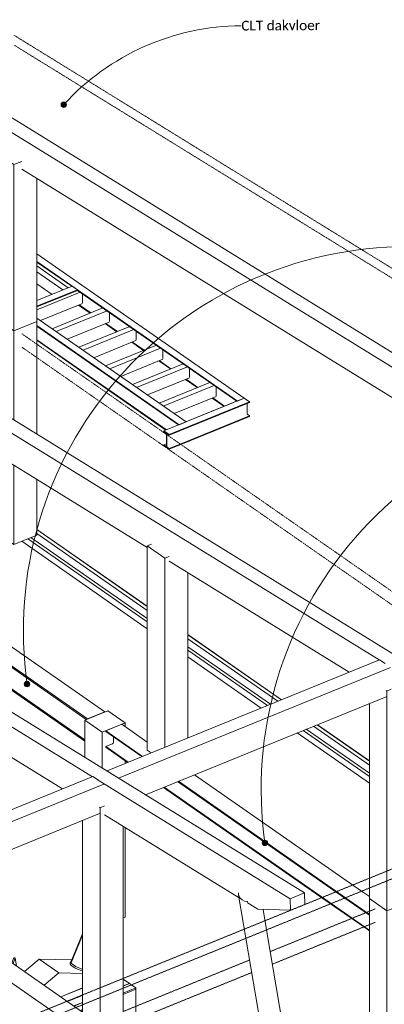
# Model space of a CAD drawing. Header units: millimetres. Extents: x -15398 to 21123, y -830 to 19992.
# Tile 4 of 14: x 6832 to 11882, y 6343 to 19992. Entities that reach past the tile are written whole.
import ezdxf

# ---------------------------------------------------------------- set-up
doc = ezdxf.new("R2010")
doc.units = ezdxf.units.MM
doc.linetypes.add('dash klein', pattern=[2, 1, -1])
for name, color, linetype, lineweight in [('A-FLOR', 192, 'Continuous', 18), ('A-ROOF', 132, 'Continuous', 13), ('G-ANNO-TEXT', 231, 'Continuous', 9), ('S-BEAM', 12, 'Continuous', 18), ('S-COLS', 52, 'Continuous', 18), ('S-FNDN', 32, 'Continuous', 18)]:
    doc.layers.add(name, color=color, linetype=linetype, lineweight=lineweight)
doc.styles.add('Calibri', font='calibri.ttf', dxfattribs={"height": 135})

# ---------------------------------------------------------------- blocks, each defined once
blk = doc.blocks.new('M_Timber-Column - 400x400-V9-3D constructief TO')
at = {"layer": 'S-COLS'}
for p, q in [((11675, 7808), (11675, 7723)), ((11918, 7639), (11675, 7808)), ((11675, 7723), (11675, 7447)), ((12236, 7768), (11918, 7639)), ((12236, 7768), (12236, 5581)), ((11918, 7639), (11918, 4811)), ((11675, 7447), (11675, 4846)), ((11875, 4707), (11675, 4846))]:
    blk.add_line(p, q, dxfattribs=at)
blk = doc.blocks.new('M_Timber-Column - 400x400-V12-3D constructief TO')
at = {"layer": 'S-COLS'}
for p, q in [((6509, 15850), (6509, 15588)), ((6752, 15681), (6509, 15850)), ((7069, 15810), (6752, 15681)), ((7069, 15810), (7069, 15493)), ((6509, 15588), (6509, 14591)), ((6752, 15681), (6752, 15596)), ((6752, 15596), (6752, 14441)), ((7069, 15493), (7069, 14245)), ((6509, 13964), (6509, 12888)), ((6752, 13814), (6752, 12719)), ((7069, 13618), (7069, 12848)), ((6752, 12719), (6509, 12888)), ((7069, 12848), (6752, 12719))]:
    blk.add_line(p, q, dxfattribs=at)
blk = doc.blocks.new('M_Timber-Column - 400x400-V15-3D constructief TO')
at = {"layer": 'S-COLS'}
for p, q in [((7946, 9068), (7937, 9074)), ((8006, 9092), (7946, 9068)), ((7946, 9068), (7946, 6436)), ((7703, 8894), (7703, 6337)), ((8264, 8812), (8264, 6565)), ((8264, 6565), (8264, 6150)), ((7946, 6436), (7946, 6021)), ((7703, 6337), (7703, 6190)), ((7946, 6021), (7703, 6190)), ((8264, 6150), (7946, 6021))]:
    blk.add_line(p, q, dxfattribs=at)
blk = doc.blocks.new('M_Timber-Column - 400x400-V18-3D constructief TO')
at = {"layer": 'S-COLS'}
for p, q in [((6752, 17983), (6670, 18040)), ((6859, 18026), (6752, 17983)), ((6509, 17890), (6509, 15850)), ((6752, 17983), (6752, 15681)), ((7069, 17789), (7069, 15810)), ((6752, 15681), (6509, 15850)), ((7069, 15810), (6752, 15681))]:
    blk.add_line(p, q, dxfattribs=at)
blk = doc.blocks.new('M_Timber-Column - 400x400-V19-3D constructief TO')
at = {"layer": 'S-COLS'}
for p, q in [((7733, 10284), (8051, 10413)), ((8051, 10413), (8294, 10244)), ((7733, 10284), (7733, 9767)), ((7976, 10115), (7733, 10284)), ((8294, 10244), (7976, 10115)), ((8294, 10244), (8294, 10191)), ((7976, 10115), (7976, 9617)), ((8294, 9717), (8294, 9683)), ((8294, 8793), (8294, 7553)), ((8294, 7553), (8264, 7541))]:
    blk.add_line(p, q, dxfattribs=at)
blk = doc.blocks.new('H-Wide Flange Beams - HEB400-1640320-3D constructief TO')
at = {"layer": 'S-BEAM'}
for p, q in [((2768, 13787), (3006, 13884)), ((2768, 13767), (2768, 13787)), ((2768, 13787), (7772, 10300)), ((3006, 13884), (5562, 12104)), ((2768, 13767), (7754, 10293)), ((2882, 13538), (2882, 13687)), ((2768, 13469), (2860, 13506)), ((2768, 13449), (2768, 13469)), ((2768, 13469), (7733, 10010)), ((2768, 13449), (7733, 9989)), ((5914, 11858), (8011, 10397)), ((8011, 10397), (7772, 10300))]:
    blk.add_line(p, q, dxfattribs=at)
blk.add_polyline3d([(2860, 13506, 0), (2866, 13510, 0), (2871, 13514, 0), (2876, 13519, 0), (2879, 13525, 0), (2881, 13532, 0), (2882, 13538, 0)], dxfattribs=at)
blk = doc.blocks.new('H-Wide Flange Beams - HEA280-1640611-3D constructief TO')
at = {"layer": 'S-BEAM'}
for p, q in [((8024, 10134), (8246, 10225)), ((8024, 10123), (8024, 10134)), ((8024, 10134), (8532, 9780)), ((8024, 10123), (8522, 9776)), ((8246, 10225), (8599, 9979)), ((8132, 9981), (8132, 10048)), ((8024, 9917), (8113, 9953)), ((8024, 9906), (8024, 9917)), ((8024, 9917), (8335, 9700)), ((8024, 9906), (8325, 9696)), ((9019, 9430), (11335, 7816)), ((9029, 9434), (11344, 7820)), ((9251, 9525), (11567, 7911)), ((8822, 9350), (11138, 7736)), ((8832, 9354), (11148, 7740)), ((11335, 7816), (11675, 7579)), ((11344, 7820), (11675, 7590)), ((11567, 7911), (11675, 7836)), ((11138, 7736), (11598, 7415)), ((11148, 7740), (11608, 7419)), ((11598, 7415), (11675, 7361)), ((11608, 7419), (11675, 7372))]:
    blk.add_line(p, q, dxfattribs=at)
blk.add_polyline3d([(8113, 9953, 0), (8118, 9955, 0), (8122, 9959, 0), (8126, 9964, 0), (8129, 9970, 0), (8131, 9975, 0), (8132, 9981, 0)], dxfattribs=at)
blk = doc.blocks.new('Balk geschaafd vuren_ - balk geschaafd_gen_320x440-V20-3D constructief TO')
at = {"layer": 'S-BEAM', "lineweight": 13}
for p, q in [((5041, 7810), (7357, 6196)), ((5295, 7913), (7611, 6299)), ((4901, 7534), (4901, 7753)), ((4901, 7534), (5874, 6856)), ((7611, 6299), (7703, 6235)), ((6807, 6206), (7019, 6059)), ((7357, 6196), (7703, 5954)), ((7019, 6059), (7480, 5738)), ((7480, 5738), (7703, 5582))]:
    blk.add_line(p, q, dxfattribs=at)
blk = doc.blocks.new('Balk geschaafd vuren_ - balk geschaafd_gen_250x450-1267558-3D constructief TO')
at = {"layer": 'S-BEAM', "lineweight": 13}
for p, q in [((4077, 7965), (7845, 9501)), ((7845, 9501), (7921, 9448)), ((4241, 7864), (7997, 9395)), ((4612, 7635), (7937, 8989))]:
    blk.add_line(p, q, dxfattribs=at)
blk = doc.blocks.new('Balk geschaafd vuren_ - balk geschaafd_gen_250x450-V23-3D constructief TO')
at = {"layer": 'S-BEAM', "lineweight": 13}
for p, q in [((8044, 9581), (11817, 11118)), ((11817, 11118), (11893, 11066)), ((8201, 9478), (11969, 11013)), ((8573, 9248), (11909, 10607)), ((8130, 9521), (8044, 9581)), ((8044, 9581), (8044, 9575))]:
    blk.add_line(p, q, dxfattribs=at)
blk = doc.blocks.new('28_BX_staal - balk - IPE - IPE240-1548308-3D constructief TO')
at = {"layer": 'S-BEAM', "lineweight": 13}
for p, q in [((5827, 17612), (6509, 17137)), ((6509, 17024), (5724, 17570)), ((6509, 17032), (5732, 17573)), ((7069, 16746), (9942, 14745)), ((9847, 14706), (7069, 16641)), ((7552, 16296), (7069, 16633)), ((9839, 14703), (7633, 16240)), ((7807, 15924), (7645, 16037)), ((7815, 15927), (7653, 16040)), ((8178, 15666), (8016, 15779)), ((8185, 15669), (8023, 15782)), ((8548, 15408), (8386, 15521)), ((8556, 15411), (8394, 15524)), ((8919, 15150), (8757, 15263)), ((8926, 15153), (8764, 15266)), ((9289, 14892), (9127, 15004)), ((9297, 14895), (9135, 15007)), ((9660, 14633), (9498, 14746)), ((9667, 14636), (9505, 14749)), ((9942, 14745), (9847, 14706))]:
    blk.add_line(p, q, dxfattribs=at)
blk = doc.blocks.new('28_BX_staal - balk - IPE - IPE240-V34-3D constructief TO')
at = {"layer": 'S-BEAM', "lineweight": 13}
for p, q in [((7069, 16100), (7560, 16300)), ((7633, 16249), (7069, 16019)), ((7560, 16300), (7633, 16249)), ((7633, 16249), (7633, 16240)), ((7633, 16240), (7069, 16011)), ((5259, 15362), (6509, 15871)), ((6509, 15791), (5338, 15314)), ((6509, 15783), (5346, 15309)), ((6509, 15596), (5528, 15196)), ((6509, 15588), (5536, 15191)), ((3046, 14461), (4647, 15113)), ((4725, 15064), (3046, 14380)), ((4733, 15059), (3046, 14372)), ((4916, 14947), (3046, 14185)), ((4924, 14942), (3046, 14177)), ((1287, 13744), (2485, 14232)), ((2485, 14152), (1366, 13696)), ((2485, 14144), (1374, 13691)), ((2485, 13957), (1556, 13579)), ((2485, 13949), (1564, 13574)), ((-926, 12843), (675, 13495)), ((753, 13447), (-926, 12762)), ((761, 13442), (-926, 12754)), ((944, 13329), (-926, 12568)), ((952, 13324), (-926, 12559))]:
    blk.add_line(p, q, dxfattribs=at)
blk = doc.blocks.new('28_BX_staal - balk - IPE - IPE240-1548348-3D constructief TO')
at = {"layer": 'S-BEAM', "lineweight": 13}
for p, q in [((8830, 14292), (9942, 14745)), ((9942, 14745), (10015, 14694)), ((10015, 14694), (8903, 14241)), ((10015, 14686), (8903, 14233)), ((9980, 14672), (9980, 14536)), ((10015, 14694), (10015, 14686)), ((10015, 14499), (9056, 14109)), ((10015, 14491), (9064, 14104)), ((9990, 14517), (10015, 14499)), ((10015, 14499), (10015, 14491)), ((8830, 14292), (8830, 14284)), ((8903, 14241), (8830, 14292)), ((8830, 14284), (8855, 14266)), ((8865, 14247), (8865, 14242)), ((8865, 14242), (8865, 14086)), ((8868, 14240), (8868, 14244)), ((8868, 14083), (8868, 14240)), ((8877, 14251), (8903, 14233)), ((8903, 14233), (8903, 14241)), ((8865, 14111), (8830, 14097)), ((8855, 14079), (8830, 14097)), ((8830, 14097), (8830, 14089)), ((8830, 14089), (8903, 14038)), ((8858, 14078), (8855, 14079)), ((8860, 14078), (8858, 14078)), ((8861, 14078), (8860, 14078)), ((8862, 14079), (8861, 14078)), ((8865, 14086), (8864, 14083)), ((8869, 14080), (8868, 14083)), ((8870, 14076), (8869, 14080)), ((8871, 14072), (8870, 14076)), ((8873, 14069), (8871, 14072)), ((8875, 14066), (8873, 14069)), ((8877, 14064), (8875, 14066)), ((8903, 14046), (8877, 14064)), ((9056, 14109), (8903, 14046)), ((9064, 14104), (8903, 14038)), ((8903, 14038), (8903, 14046))]:
    blk.add_line(p, q, dxfattribs=at)
for points in [[(9980, 14536, 0), (9981, 14533, 0), (9982, 14529, 0), (9983, 14525, 0), (9985, 14522, 0), (9987, 14519, 0), (9990, 14517, 0)], [(8855, 14266, 0), (8858, 14264, 0), (8860, 14261, 0), (8862, 14258, 0), (8863, 14254, 0), (8864, 14250, 0), (8865, 14247, 0)], [(8868, 14244, 0), (8869, 14247, 0), (8870, 14250, 0), (8871, 14251, 0), (8873, 14252, 0)], [(8873, 14252, 0), (8875, 14252, 0), (8877, 14251, 0)], [(8864, 14083, 0), (8863, 14080, 0), (8862, 14079, 0)]]:
    blk.add_polyline3d(points, dxfattribs=at)
blk = doc.blocks.new('28_BX_staal - balk - IPE - IPE240-1548630-3D constructief TO')
at = {"layer": 'S-BEAM', "lineweight": 13}
for p, q in [((7069, 15856), (9136, 14417)), ((9041, 14378), (7069, 15751)), ((9032, 14375), (7069, 15743)), ((8864, 14306), (7069, 15556)), ((8857, 14303), (7069, 15548)), ((9136, 14417), (9041, 14378))]:
    blk.add_line(p, q, dxfattribs=at)
blk = doc.blocks.new('Balk geschaafd vuren_ - balk geschaafd_gen_96x196-1549092-3D constructief TO')
at = {"layer": 'S-BEAM', "lineweight": 13}
for p, q in [((7069, 15968), (7671, 16214)), ((7703, 16192), (7703, 16068)), ((7118, 15822), (7701, 16060))]:
    blk.add_line(p, q, dxfattribs=at)
blk = doc.blocks.new('Balk geschaafd vuren_ - balk geschaafd_gen_96x196-V45-3D constructief TO')
at = {"layer": 'S-BEAM', "lineweight": 13}
for p, q in [((7280, 15709), (7984, 15996)), ((7338, 15669), (8042, 15955)), ((8073, 15934), (8073, 15810)), ((7489, 15564), (8071, 15801))]:
    blk.add_line(p, q, dxfattribs=at)
blk = doc.blocks.new('Balk geschaafd vuren_ - balk geschaafd_gen_96x196-V46-3D constructief TO')
at = {"layer": 'S-BEAM', "lineweight": 13}
blk.add_line((9133, 14419), (9836, 14705), dxfattribs=at)
blk = doc.blocks.new('Balk geschaafd vuren_ - balk geschaafd_gen_96x196-V51-3D constructief TO')
at = {"layer": 'S-BEAM', "lineweight": 13}
for p, q in [((5505, 17428), (5505, 17481)), ((6509, 16887), (5601, 17520)), ((6509, 16971), (5677, 17551)), ((5507, 17419), (6509, 16721)), ((7505, 16277), (7069, 16581)), ((7429, 16246), (7069, 16496)), ((7069, 16331), (7279, 16185))]:
    blk.add_line(p, q, dxfattribs=at)
blk = doc.blocks.new('Floors 1 - Floors 1-1599664-3D constructief TO')
at = {"layer": 'A-FLOR'}
for p, q in [((8599, 11862), (7069, 12927)), ((7069, 12924), (8599, 11858)), ((8599, 11802), (7069, 12868)), ((6943, 12797), (8599, 11644)), ((6986, 12814), (8599, 11691)), ((10459, 10565), (9159, 11471)), ((9159, 11467), (10456, 10564)), ((10405, 10543), (9159, 11411)), ((9159, 11300), (10305, 10502)), ((9159, 11253), (10262, 10485)), ((10759, 10139), (11675, 9500)), ((10801, 10156), (11675, 9547)), ((11675, 9659), (10902, 10197)), ((10953, 10218), (11675, 9715)), ((11675, 9718), (10956, 10219))]:
    blk.add_line(p, q, dxfattribs=at)
blk = doc.blocks.new('Structural Foundations 2 - Structural Foundations 1-1741462-3D constructief TO')
at = {"layer": 'S-FNDN'}
for p, q in [((7541, 6926), (7703, 7319)), ((7545, 6918), (7703, 7303)), ((6751, 6988), (6723, 6918)), ((6739, 6907), (6770, 6985)), ((6770, 6985), (6751, 6988)), ((6770, 6985), (6789, 6872)), ((6896, 6797), (7100, 6968)), ((7100, 6968), (7554, 6958)), ((7373, 6778), (7100, 6968)), ((7538, 6938), (7531, 6915)), ((7373, 6778), (7170, 6607)), ((7703, 6770), (7373, 6778)), ((8350, 6633), (8264, 6693)), ((7400, 6447), (7703, 6570)), ((7703, 6570), (7400, 6447)), ((7703, 6567), (7403, 6445)), ((8264, 6598), (8350, 6633)), ((8353, 6631), (8264, 6594)), ((8264, 6497), (8441, 6569)), ((8441, 6552), (8264, 6480)), ((8264, 6480), (8441, 6552)), ((8350, 6629), (8350, 6633)), ((8379, 6612), (8353, 6631)), ((8441, 6569), (8379, 6612)), ((8441, 6552), (8441, 6569)), ((8441, 6552), (8441, 6231)), ((7491, 6383), (7703, 6470)), ((7703, 6466), (7494, 6381)), ((7582, 6320), (7703, 6369)), ((7703, 6366), (7585, 6318)), ((6670, 6049), (6899, 6142)), ((6811, 6204), (6807, 6202)), ((7673, 6256), (7703, 6269)), ((7703, 6252), (7688, 6246)), ((7688, 6246), (7703, 6252)), ((6306, 5964), (6306, 6038)), ((6670, 6032), (6653, 6044)), ((6653, 6044), (6775, 5959)), ((6668, 6050), (6670, 6049)), ((6670, 6032), (6670, 6049)), ((6673, 6033), (6670, 6032)), ((6902, 6140), (6673, 6047)), ((6673, 6047), (6761, 5985)), ((6673, 6047), (6673, 6030)), ((6761, 5969), (6673, 6030)), ((6761, 5985), (6990, 6079)), ((6993, 6077), (6764, 5983)), ((6852, 5922), (7081, 6015)), ((6761, 5969), (6761, 5985)), ((6764, 5970), (6761, 5969)), ((6764, 5983), (6790, 5965)), ((6764, 5983), (6764, 5966)), ((6775, 5959), (6764, 5966)), ((6852, 5905), (6775, 5959)), ((6775, 5959), (6852, 5905)), ((6790, 5965), (6852, 5922)), ((7097, 6005), (6852, 5905)), ((6852, 5905), (7097, 6005)), ((6852, 5905), (6852, 5922)), ((6852, 5584), (6852, 5905))]:
    blk.add_line(p, q, dxfattribs=at)
for points in [[(7567, 6865, 0), (7545, 6883, 0), (7532, 6901, 0), (7531, 6915, 0)], [(7550, 6950, 0), (7548, 6948, 0), (7538, 6938, 0), (7540, 6923, 0), (7552, 6906, 0), (7575, 6888, 0)], [(7703, 6805, 0), (7677, 6813, 0), (7636, 6829, 0), (7598, 6846, 0), (7567, 6865, 0)], [(7575, 6888, 0), (7606, 6869, 0), (7643, 6851, 0), (7684, 6836, 0), (7703, 6830, 0)]]:
    blk.add_polyline3d(points, dxfattribs=at)

msp = doc.modelspace()

# ---------------------------------------------------------------- hatches: boundary and pattern name
at = {"layer": 'G-ANNO-TEXT'}
h = msp.add_hatch(color=7, dxfattribs=at)
edge = h.paths.add_edge_path()
edge.add_arc((7442, 18814), 37.5, 0, 360)
h = msp.add_hatch(color=7, dxfattribs=at)
edge = h.paths.add_edge_path()
edge.add_arc((6933, 10782), 37.5, 0, 360)
h = msp.add_hatch(color=7, dxfattribs=at)
edge = h.paths.add_edge_path()
edge.add_arc((10227, 8581), 37.5, 0, 360)

# ---------------------------------------------------------------- linework, layer by layer
at = {"layer": 'A-FLOR', "linetype": 'dash klein'}
for p, q in [((12791, 11507), (6859, 15640)), ((6859, 15454), (12623, 11438)), ((10300, 7073), (11757, 7666)), ((11757, 7480), (10330, 6899)), ((8264, 6243), (10018, 6958)), ((10047, 6784), (8264, 6057))]:
    msp.add_line(p, q, dxfattribs=at)
at = {"layer": 'A-FLOR'}
for p, q in [((8599, 11550), (6859, 12763)), ((10177, 10450), (9159, 11160)), ((11675, 9407), (10674, 10104))]:
    msp.add_line(p, q, dxfattribs=at)
at = {"layer": 'A-ROOF', "linetype": 'dash klein'}
for p, q in [((6754, 19776), (20117, 11529)), ((20117, 11393), (6754, 19640)), ((20117, 11529), (1845, 4087)), ((1845, 3951), (20117, 11393))]:
    msp.add_line(p, q, dxfattribs=at)
at = {"layer": 'G-ANNO-TEXT', "color": 7}
for centre in [(7442, 18814), (6933, 10782), (10227, 8581)]:
    msp.add_circle(centre, 37.5, dxfattribs=at)
for centre, radius, start, end in [((9918, 16561), 3348, 90.2957, 137.7168), ((12203, 11524), 5321, 90, 188.0154), ((15497, 9323), 5321, 90, 188.0154)]:
    msp.add_arc(centre, radius, start, end, dxfattribs=at)
at = {"layer": 'S-BEAM', "lineweight": 13}
for p, q in [((6064, 19036), (18820, 11165)), ((5866, 18955), (18621, 11084)), ((6859, 17919), (15477, 12600)), ((1993, 17378), (14749, 9506)), ((1795, 17297), (11811, 11116)), ((-1979, 15760), (10777, 7888)), ((-2177, 15679), (7839, 9498)), ((5864, 14362), (8599, 12674)), ((8901, 12487), (11397, 10947)), ((4929, 10870), (7425, 9329)), ((7920, 9448), (10578, 7807)), ((8006, 8971), (9872, 7819)), ((10777, 7888), (10578, 7807)), ((10578, 7807), (10584, 7646)), ((10783, 7727), (10777, 7888)), ((9981, 7752), (10129, 7661)), ((10129, 7661), (10584, 7646)), ((10584, 7646), (10783, 7727))]:
    msp.add_line(p, q, dxfattribs=at)
at = {"layer": 'S-COLS'}
for p, q in [((8599, 12698), (8658, 12722)), ((8599, 12698), (8599, 9867)), ((8842, 12528), (8599, 12698)), ((8901, 12553), (8842, 12528)), ((8842, 12528), (8842, 9906)), ((9159, 12328), (9159, 10036)), ((8653, 9829), (8599, 9867))]:
    msp.add_line(p, q, dxfattribs=at)
at = {"layer": 'S-COLS', "lineweight": 13}
for p, q in [((9864, 7858), (9966, 7259)), ((10250, 7375), (10202, 7658)), ((10892, 3586), (10250, 7375)), ((9966, 7259), (10596, 3536))]:
    msp.add_line(p, q, dxfattribs=at)
for points in [[(9947, 7774, 0), (9912, 7790, 0), (9885, 7814, 0), (9868, 7843, 0), (9863, 7875, 0), (9864, 7888, 0)], [(9990, 7767, 0), (9988, 7767, 0), (9947, 7774, 0)]]:
    msp.add_polyline3d(points, dxfattribs=at)

# ---------------------------------------------------------------- block references
at = {"layer": 'A-FLOR'}
msp.add_blockref('Floors 1 - Floors 1-1599664-3D constructief TO', (0, 0), dxfattribs=at)
at = {"layer": 'S-BEAM', "lineweight": 13}
for name, p in [('28_BX_staal - balk - IPE - IPE240-1548308-3D constructief TO', (0, 0)), ('Balk geschaafd vuren_ - balk geschaafd_gen_96x196-V51-3D constructief TO', (0, 0)), ('28_BX_staal - balk - IPE - IPE240-V34-3D constructief TO', (0, 0)), ('Balk geschaafd vuren_ - balk geschaafd_gen_96x196-1549092-3D constructief TO', (0, 0)), ('Balk geschaafd vuren_ - balk geschaafd_gen_96x196-V45-3D constructief TO', (0, 0)), ('28_BX_staal - balk - IPE - IPE240-1548630-3D constructief TO', (0, 0)), ('Balk geschaafd vuren_ - balk geschaafd_gen_96x196-V45-3D constructief TO', (371, -258)), ('Balk geschaafd vuren_ - balk geschaafd_gen_96x196-V45-3D constructief TO', (741, -516)), ('Balk geschaafd vuren_ - balk geschaafd_gen_96x196-V45-3D constructief TO', (1112, -774)), ('Balk geschaafd vuren_ - balk geschaafd_gen_96x196-V45-3D constructief TO', (1482, -1033)), ('28_BX_staal - balk - IPE - IPE240-1548348-3D constructief TO', (0, 0)), ('Balk geschaafd vuren_ - balk geschaafd_gen_96x196-V46-3D constructief TO', (0, 0)), ('Balk geschaafd vuren_ - balk geschaafd_gen_250x450-V23-3D constructief TO', (0, 0)), ('Balk geschaafd vuren_ - balk geschaafd_gen_250x450-1267558-3D constructief TO', (0, 0)), ('Balk geschaafd vuren_ - balk geschaafd_gen_320x440-V20-3D constructief TO', (0, 0))]:
    msp.add_blockref(name, p, dxfattribs=at)
at = {"layer": 'S-BEAM'}
for name in ['H-Wide Flange Beams - HEB400-1640320-3D constructief TO', 'H-Wide Flange Beams - HEA280-1640611-3D constructief TO']:
    msp.add_blockref(name, (0, 0), dxfattribs=at)
at = {"layer": 'S-COLS'}
for name, p in [('M_Timber-Column - 400x400-V18-3D constructief TO', (0, 0)), ('M_Timber-Column - 400x400-V12-3D constructief TO', (0, 0)), ('M_Timber-Column - 400x400-V15-3D constructief TO', (3972, 1618)), ('M_Timber-Column - 400x400-V19-3D constructief TO', (0, 0)), ('M_Timber-Column - 400x400-V15-3D constructief TO', (0, 0)), ('M_Timber-Column - 400x400-V9-3D constructief TO', (0, 0))]:
    msp.add_blockref(name, p, dxfattribs=at)
at = {"layer": 'S-FNDN'}
msp.add_blockref('Structural Foundations 2 - Structural Foundations 1-1741462-3D constructief TO', (0, 0), dxfattribs=at)

# ---------------------------------------------------------------- texts
at = {"layer": 'G-ANNO-TEXT', "color": 7, "insert": (9901, 19977), "char_height": 135, "width": 1346.84, "attachment_point": 1, "rotation": 0.2957, "style": 'Calibri'}
msp.add_mtext('CLT dakvloer', dxfattribs=at)

doc.saveas('drawing.dxf')
